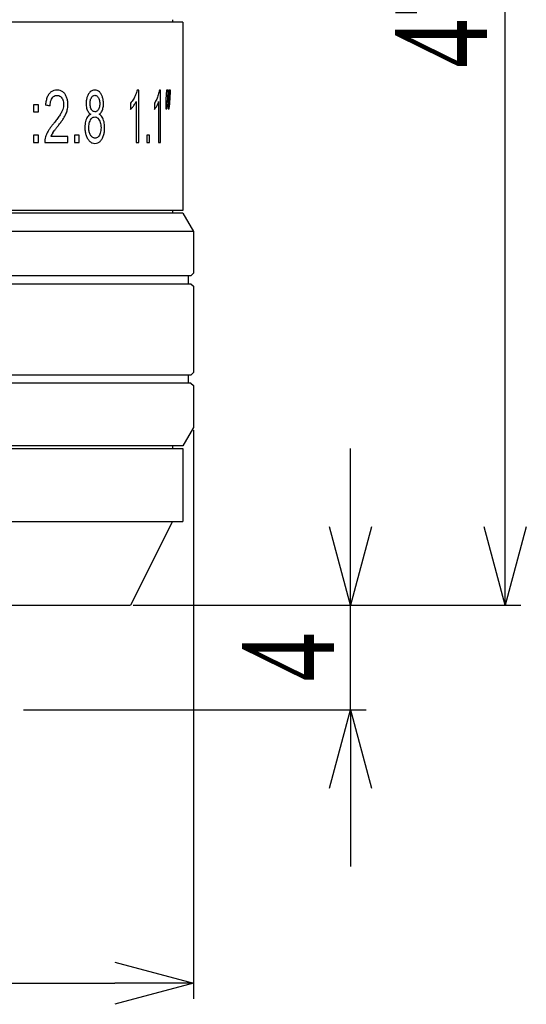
# Model space of a CAD drawing. Header units: millimetres. Extents: x 616 to 733, y -47 to 16.
# Tile 4 of 6: x 653 to 673, y -47 to -9. Entities that reach past the tile are written whole.
import ezdxf

# ---------------------------------------------------------------- set-up
doc = ezdxf.new("R2010")
doc.units = ezdxf.units.MM
doc.layers.get('0').update_dxf_attribs({"color": 50})
doc.layers.add('501', color=4, linetype='Continuous')
doc.layers.add('标注', color=7, linetype='Continuous', lineweight=9)
doc.styles.get("Standard").update_dxf_attribs({"font": 'times.ttf', "width": 0.7})
doc.dimstyles.new('ISO-25', dxfattribs={"dimtxt": 3.5, "dimasz": 3, "dimexe": 0.6, "dimexo": 0.1, "dimtad": 1, "dimdec": 3, "dimdsep": 46, "dimtxsty": 'Standard', "dimblk": 'OPEN30', "dimcen": 2.5, "dimadec": 3, "dimazin": 2, "dimtm": 1e-09, "dimtfac": 1, "dimtdec": 3, "dimtmove": 0, "dimatfit": 3, "dimldrblk": 'OPEN30', "dimfxl": 1, "dimtolj": 1, "dimarcsym": 0})

# ---------------------------------------------------------------- blocks, each defined once
blk = doc.blocks.new('_Open30')
at = {"color": 0, "linetype": 'ByBlock', "lineweight": -2}
for p, q in [((-1, 0.268), (0, 0)), ((0, 0), (-1, -0.268)), ((0, 0), (-1, 0))]:
    blk.add_line(p, q, dxfattribs=at)
blk = doc.blocks.new('*D5')
at = {"layer": 'Defpoints', "color": 0, "ltscale": 0.1, "transparency": 16777216}
for p in [(622.092, -24.833), (660.092, -24.833), (660.092, -46.099)]:
    blk.add_point(p, dxfattribs=at)
at = {"layer": '标注', "color": 0, "lineweight": -2, "ltscale": 0.1, "transparency": 16777216}
for p, q in [((622.092, -24.933), (622.092, -46.699)), ((660.092, -24.933), (660.092, -46.699)), ((625.092, -46.099), (657.092, -46.099))]:
    blk.add_line(p, q, dxfattribs=at)
at = {"layer": '标注', "color": 0, "lineweight": -2, "ltscale": 0.1, "transparency": 16777216, "xscale": 3, "yscale": 3, "zscale": 3, "rotation": 180}
blk.add_blockref('_Open30', (622.092, -46.099), dxfattribs=at)
at = {"layer": '标注', "color": 0, "lineweight": -2, "ltscale": 0.1, "transparency": 16777216, "xscale": 3, "yscale": 3, "zscale": 3}
blk.add_blockref('_Open30', (660.092, -46.099), dxfattribs=at)
at = {"layer": '标注', "color": 0, "ltscale": 0.1, "transparency": 16777216, "insert": (641.092, -43.648), "char_height": 3.5, "attachment_point": 5}
blk.add_mtext('\\A1;%%C38', dxfattribs=at)
blk = doc.blocks.new('*D6')
at = {"layer": 'Defpoints', "color": 0, "ltscale": 0.1, "transparency": 16777216}
for p in [(657.692, -31.633), (666.094, -31.633), (653.492, -35.633)]:
    blk.add_point(p, dxfattribs=at)
at = {"layer": '标注', "color": 0, "lineweight": -2, "ltscale": 0.1, "transparency": 16777216}
for p, q in [((666.094, -28.633), (666.094, -25.633)), ((657.792, -31.633), (666.694, -31.633)), ((666.094, -35.633), (666.094, -31.633)), ((653.592, -35.633), (666.694, -35.633)), ((666.094, -38.633), (666.094, -41.633))]:
    blk.add_line(p, q, dxfattribs=at)
at = {"layer": '标注', "color": 0, "lineweight": -2, "ltscale": 0.1, "transparency": 16777216, "xscale": 3, "yscale": 3, "zscale": 3}
for p, rotation in [((666.094, -31.633), 270), ((666.094, -35.633), 90)]:
    blk.add_blockref('_Open30', p, dxfattribs=dict(at, rotation=rotation))
at = {"layer": '标注', "color": 0, "ltscale": 0.1, "transparency": 16777216, "insert": (663.719, -33.633), "char_height": 3.5, "attachment_point": 5, "rotation": 90}
blk.add_mtext('\\A1;4', dxfattribs=at)
blk = doc.blocks.new('*D7')
at = {"layer": 'Defpoints', "color": 0, "ltscale": 0.1, "transparency": 16777216}
for p in [(659.892, 15.946), (672.015, 15.946), (657.692, -31.633)]:
    blk.add_point(p, dxfattribs=at)
at = {"layer": '标注', "color": 0, "lineweight": -2, "ltscale": 0.1, "transparency": 16777216}
for p, q in [((659.992, 15.946), (672.615, 15.946)), ((672.015, -28.633), (672.015, 12.946)), ((657.792, -31.633), (672.615, -31.633))]:
    blk.add_line(p, q, dxfattribs=at)
at = {"layer": '标注', "color": 0, "lineweight": -2, "ltscale": 0.1, "transparency": 16777216, "xscale": 3, "yscale": 3, "zscale": 3}
for p, rotation in [((672.015, 15.946), 90), ((672.015, -31.633), 270)]:
    blk.add_blockref('_Open30', p, dxfattribs=dict(at, rotation=rotation))
at = {"layer": '标注', "color": 0, "ltscale": 0.1, "transparency": 16777216, "insert": (669.604, -7.843), "char_height": 3.5, "attachment_point": 5, "rotation": 90}
blk.add_mtext('\\A1;47.6', dxfattribs=at)

msp = doc.modelspace()

# ---------------------------------------------------------------- linework, layer by layer
at = {"layer": '501', "color": 0}
for p, q in [((659.6921, -9.3331), (622.4921, -9.3331)), ((659.2921, -9.2331), (659.2921, -9.3331)), ((659.6921, -9.3331), (659.6921, -16.5331)), ((658.0054, -11.9249), (657.9389, -11.9249)), ((658.0054, -13.9331), (658.0054, -11.9249)), ((658.8399, -11.9249), (658.7919, -11.9249)), ((658.8399, -13.9331), (658.8399, -11.9249)), ((659.0584, -11.9331), (659.0399, -12.2674)), ((659.1291, -11.9331), (659.0584, -11.9331)), ((659.1113, -12.2674), (659.1291, -11.9331)), ((659.1544, -11.9331), (659.1374, -12.2674)), ((659.2195, -11.9331), (659.1544, -11.9331)), ((659.2031, -12.2674), (659.2195, -11.9331)), ((657.6857, -12.427), (657.6857, -12.6644)), ((657.9017, -12.3683), (657.9017, -13.9331)), ((658.6056, -12.427), (658.6056, -12.6644)), ((658.7649, -12.3683), (658.7649, -13.9331)), ((659.0399, -12.2674), (659.0356, -12.6412)), ((659.1374, -12.2674), (659.1334, -12.6412)), ((654.1765, -12.4843), (653.9763, -12.4843)), ((653.9763, -12.4843), (653.9763, -12.764)), ((653.9763, -12.764), (654.1765, -12.764)), ((654.1765, -12.764), (654.1765, -12.4843)), ((659.0356, -12.6412), (659.0752, -12.6412)), ((659.1334, -12.6412), (659.17, -12.6412)), ((654.1765, -13.6535), (653.9763, -13.6535)), ((653.9763, -13.6535), (653.9763, -13.9331)), ((653.9763, -13.9331), (654.1765, -13.9331)), ((654.1765, -13.9331), (654.1765, -13.6535)), ((654.4082, -13.9331), (655.2967, -13.9331)), ((655.2967, -13.6971), (654.644, -13.6971)), ((655.2967, -13.9331), (655.2967, -13.6971)), ((655.7266, -13.6535), (655.5523, -13.6535)), ((655.5523, -13.6535), (655.5523, -13.9331)), ((655.5523, -13.9331), (655.7266, -13.9331)), ((655.7266, -13.9331), (655.7266, -13.6535)), ((657.9017, -13.9331), (658.0054, -13.9331)), ((658.4138, -13.6535), (658.31, -13.6535)), ((658.31, -13.6535), (658.31, -13.9331)), ((658.31, -13.9331), (658.4138, -13.9331)), ((658.4138, -13.9331), (658.4138, -13.6535)), ((658.7649, -13.9331), (658.8399, -13.9331)), ((659.6921, -16.5331), (622.4921, -16.5331)), ((659.2921, -16.5331), (659.2921, -16.6335)), ((659.6922, -16.6335), (622.4919, -16.6335)), ((659.6922, -16.6335), (660.0921, -17.3333)), ((660.0921, -17.3333), (622.0921, -17.3333)), ((660.0921, -17.3333), (660.0921, -18.9333)), ((659.992, -19.0333), (622.1921, -19.0333)), ((659.8921, -19.0333), (659.8921, -19.3333)), ((660.0921, -18.9333), (659.9921, -19.0333)), ((622.1921, -19.3333), (659.9919, -19.3333)), ((659.9921, -19.3333), (660.0921, -19.4333)), ((660.0921, -19.4333), (660.0921, -22.7335)), ((660.0921, -19.4333), (660.0921, -22.7335)), ((659.9919, -22.8335), (651.0729, -22.8335)), ((659.8921, -22.8335), (659.8921, -23.1335)), ((660.0921, -22.7335), (659.9921, -22.8335)), ((659.9919, -23.1335), (650.7921, -23.1335)), ((659.9921, -23.1335), (660.0921, -23.2335)), ((660.0921, -23.2335), (660.0921, -24.8335)), ((660.0921, -23.2335), (660.0921, -24.8335)), ((660.0921, -24.8335), (659.6921, -25.5335)), ((659.6921, -25.5335), (622.4921, -25.5335)), ((659.2922, -25.5335), (659.2922, -25.6335)), ((622.4921, -25.6335), (659.6921, -25.6335)), ((659.6921, -25.6335), (659.6921, -28.4335)), ((622.4921, -28.4335), (659.6921, -28.4335)), ((659.2921, -28.4335), (657.6921, -31.6331)), ((624.4921, -31.6331), (657.6921, -31.6331))]:
    msp.add_line(p, q, dxfattribs=at)
for centre, radius, start, end in [((527.0268, 0.2825), 132.6793, 354.410239, 354.572411), ((527.9818, -0.8135), 131.7202, 354.848258, 355.011496), ((641.982, -96.9883), 85.3986, 81.492976, 81.611354), ((655.4503, -14.0408), 0.8765, 147.07944, 156.9145)]:
    msp.add_arc(centre, radius, start, end, dxfattribs=at)
for points in [[(654.8845, -11.9249), (654.8405, -11.9253), (654.7587, -11.9367), (654.654, -11.9896), (654.5992, -12.0422), (654.5754, -12.0733)], [(655.186, -12.0846), (655.1617, -12.049), (655.1069, -11.9899), (655.0056, -11.9368), (654.9269, -11.925), (654.8845, -11.9249)], [(656.3286, -11.9249), (656.2944, -11.9252), (656.2305, -11.9366), (656.1482, -11.9892), (656.1045, -12.0422), (656.0854, -12.0737)], [(656.5665, -12.0777), (656.5457, -12.0428), (656.5005, -11.9849), (656.4213, -11.9361), (656.3609, -11.9249), (656.3286, -11.9249)], [(657.9389, -11.9249), (657.9323, -11.9556), (657.9167, -12.0162), (657.8853, -12.1047), (657.8595, -12.1633), (657.8453, -12.1924)], [(658.7919, -11.9249), (658.7871, -11.9556), (658.7757, -12.0162), (658.7529, -12.1047), (658.734, -12.1633), (658.7236, -12.1924)], [(654.5754, -12.0733), (654.5492, -12.1066), (654.5041, -12.1829), (654.4592, -12.3279), (654.4442, -12.4418), (654.4405, -12.5034)], [(654.615, -12.5293), (654.6151, -12.4865), (654.6208, -12.4076), (654.6471, -12.3077), (654.6733, -12.2566), (654.6888, -12.2346)], [(654.6888, -12.2346), (654.7059, -12.21), (654.743, -12.1693), (654.8072, -12.1358), (654.8554, -12.1281), (654.8808, -12.1282)], [(654.8808, -12.1282), (654.9059, -12.1283), (654.9526, -12.1358), (655.0132, -12.1702), (655.0466, -12.2071), (655.0616, -12.2292)], [(655.0616, -12.2292), (655.0776, -12.2532), (655.104, -12.3033), (655.1253, -12.3812), (655.1306, -12.4424), (655.1307, -12.4747)], [(655.295, -12.4802), (655.2945, -12.4252), (655.2858, -12.3226), (655.2514, -12.1992), (655.2107, -12.1212), (655.186, -12.0846)], [(656.0854, -12.0737), (656.0636, -12.1098), (656.0275, -12.1852), (655.9993, -12.3006), (655.9922, -12.3923), (655.992, -12.4406)], [(656.1409, -12.4325), (656.1412, -12.4022), (656.1456, -12.3459), (656.1635, -12.2783), (656.1833, -12.2362), (656.195, -12.2166)], [(656.195, -12.2166), (656.2083, -12.1954), (656.2359, -12.1605), (656.2796, -12.1334), (656.3128, -12.1268), (656.3302, -12.1269)], [(656.3302, -12.1269), (656.3483, -12.1271), (656.3821, -12.1344), (656.4237, -12.1638), (656.4497, -12.1987), (656.462, -12.2196)], [(656.462, -12.2196), (656.4745, -12.2421), (656.495, -12.2888), (656.5109, -12.3607), (656.5148, -12.4167), (656.5148, -12.4461)], [(656.6545, -12.4475), (656.654, -12.3956), (656.6468, -12.2991), (656.6185, -12.1841), (656.586, -12.1116), (656.5665, -12.0777)], [(657.8453, -12.1924), (657.8309, -12.2221), (657.8, -12.2792), (657.7469, -12.3579), (657.7069, -12.4048), (657.6857, -12.427)], [(657.8007, -12.538), (657.8139, -12.5203), (657.8389, -12.4842), (657.8726, -12.4285), (657.8925, -12.3887), (657.9017, -12.3683)], [(658.7236, -12.1924), (658.7131, -12.2221), (658.6903, -12.2792), (658.6512, -12.3579), (658.6214, -12.4048), (658.6056, -12.427)], [(658.6908, -12.538), (658.7005, -12.5203), (658.7189, -12.4842), (658.7436, -12.4285), (658.7581, -12.3887), (658.7649, -12.3683)], [(655.0553, -12.7708), (655.0316, -12.8165), (654.9783, -12.9086), (654.8805, -13.0441), (654.8025, -13.1429), (654.7602, -13.1936)], [(655.1307, -12.4747), (655.1307, -12.5055), (655.1252, -12.5685), (655.0998, -12.6685), (655.072, -12.7363), (655.0553, -12.7708)], [(655.1568, -12.9607), (655.1728, -12.9336), (655.2019, -12.8794), (655.2377, -12.7983), (655.2557, -12.7437), (655.2634, -12.7163)], [(655.2634, -12.7163), (655.2705, -12.6901), (655.2824, -12.6378), (655.2927, -12.5594), (655.295, -12.5066), (655.295, -12.4802)], [(655.992, -12.4406), (655.9921, -12.474), (655.9954, -12.5368), (656.0108, -12.6207), (656.0265, -12.6677), (656.0358, -12.6892)], [(656.0358, -12.6892), (656.0452, -12.7116), (656.0676, -12.7534), (656.1127, -12.8077), (656.1496, -12.8361), (656.1697, -12.8486)], [(656.1942, -12.6647), (656.1815, -12.6424), (656.1606, -12.5954), (656.1447, -12.5204), (656.1408, -12.4628), (656.1409, -12.4325)], [(656.3318, -12.7544), (656.3129, -12.7544), (656.2774, -12.7477), (656.231, -12.717), (656.2056, -12.6843), (656.1942, -12.6647)], [(656.4635, -12.6657), (656.4517, -12.6863), (656.4261, -12.7203), (656.3825, -12.7481), (656.3493, -12.7545), (656.3318, -12.7544)], [(656.5148, -12.4461), (656.5146, -12.4763), (656.5105, -12.5329), (656.4939, -12.6019), (656.4749, -12.6453), (656.4635, -12.6657)], [(656.4911, -12.8486), (656.5098, -12.836), (656.5436, -12.8075), (656.5848, -12.7536), (656.6054, -12.7124), (656.614, -12.6903)], [(656.614, -12.6903), (656.6231, -12.6673), (656.6382, -12.6186), (656.6515, -12.5372), (656.6545, -12.4782), (656.6545, -12.4475)], [(657.6857, -12.6644), (657.6983, -12.6542), (657.7237, -12.6312), (657.7617, -12.5887), (657.7876, -12.5557), (657.8007, -12.538)], [(658.6056, -12.6644), (658.615, -12.6542), (658.6339, -12.6312), (658.6621, -12.5887), (658.6812, -12.5557), (658.6908, -12.538)], [(654.9064, -13.3123), (654.9392, -13.271), (655.0015, -13.19), (655.0846, -13.0758), (655.1338, -12.9989), (655.1568, -12.9607)], [(656.0026, -13.0286), (655.9897, -13.0574), (655.968, -13.12), (655.9481, -13.2296), (655.9437, -13.3114), (655.9437, -13.3547)], [(656.1697, -12.8486), (656.1451, -12.8599), (656.0998, -12.8884), (656.0436, -12.9503), (656.0148, -13.0008), (656.0026, -13.0286)], [(656.0943, -13.3561), (656.0944, -13.3167), (656.0995, -13.2431), (656.1213, -13.1503), (656.1461, -13.0951), (656.1609, -13.0696)], [(656.1609, -13.0696), (656.1777, -13.0421), (656.2125, -12.997), (656.2656, -12.9635), (656.3065, -12.955), (656.3278, -12.955)], [(656.3278, -12.955), (656.3507, -12.9553), (656.3935, -12.9643), (656.4469, -13.0018), (656.4795, -13.0452), (656.4948, -13.0713)], [(656.6461, -13.0425), (656.6345, -13.013), (656.6077, -12.9593), (656.5558, -12.8945), (656.5139, -12.8621), (656.4911, -12.8486)], [(656.4948, -13.0713), (656.5107, -13.1001), (656.5367, -13.1602), (656.5562, -13.2536), (656.5611, -13.3261), (656.5612, -13.3642)], [(656.6991, -13.3615), (656.6991, -13.32), (656.6951, -13.2411), (656.6771, -13.1345), (656.6577, -13.0718), (656.6461, -13.0425)], [(654.5399, -13.4966), (654.5227, -13.5259), (654.4916, -13.5848), (654.4539, -13.6735), (654.4352, -13.7326), (654.4274, -13.7622)], [(654.7602, -13.1936), (654.7316, -13.2278), (654.6772, -13.2958), (654.6036, -13.3947), (654.5602, -13.4625), (654.5399, -13.4966)], [(654.7146, -13.5644), (654.7324, -13.5387), (654.7703, -13.4856), (654.8342, -13.4037), (654.8815, -13.3435), (654.9064, -13.3123)], [(655.9437, -13.3547), (655.9441, -13.4153), (655.9527, -13.5285), (655.9871, -13.6659), (656.0277, -13.7524), (656.052, -13.793)], [(656.1232, -13.5593), (656.1167, -13.537), (656.1058, -13.4922), (656.0964, -13.4259), (656.0943, -13.3795), (656.0943, -13.3561)], [(656.2103, -13.7121), (656.1972, -13.6997), (656.1732, -13.6718), (656.145, -13.622), (656.1298, -13.5813), (656.1232, -13.5593)], [(656.5612, -13.3642), (656.5611, -13.4038), (656.5562, -13.4779), (656.5355, -13.5716), (656.5118, -13.6269), (656.4974, -13.6524)], [(656.5997, -13.7926), (656.6234, -13.7497), (656.662, -13.6606), (656.6915, -13.5255), (656.699, -13.4181), (656.6991, -13.3615)], [(654.4274, -13.7622), (654.4224, -13.7812), (654.4144, -13.8193), (654.4081, -13.8759), (654.4075, -13.914), (654.4082, -13.9331)], [(656.052, -13.793), (656.0767, -13.8328), (656.1303, -13.8987), (656.2241, -13.9547), (656.2941, -13.9674), (656.331, -13.9672)], [(656.3325, -13.7653), (656.3176, -13.7652), (656.2886, -13.7611), (656.2497, -13.7441), (656.2234, -13.7241), (656.2103, -13.7121)], [(656.331, -13.9672), (656.3697, -13.967), (656.4411, -13.9538), (656.5311, -13.8929), (656.5788, -13.8301), (656.5997, -13.7926)], [(656.4974, -13.6524), (656.4818, -13.6792), (656.4488, -13.7231), (656.3956, -13.7571), (656.3543, -13.7654), (656.3325, -13.7653)]]:
    msp.add_open_spline(points, degree=3, dxfattribs=at)

# ---------------------------------------------------------------- dimensions: what is measured, and where the dimension line sits
at = {"layer": '标注', "color": 0, "ltscale": 0.1}
dim = msp.add_linear_dim(base=(672.0147, 15.9464), p1=(657.6921, -31.6331), p2=(659.8919, 15.9464), angle=270, text='47.6', dimstyle='ISO-25', override={"dimdec": 1}, dxfattribs=at)
dim.commit()
dim.dimension.update_dxf_attribs({"geometry": '*D7', "text_midpoint": (669.6044, -7.8433)})
dim = msp.add_linear_dim(base=(660.0921, -46.0989), p1=(622.0921, -24.8335), p2=(660.0921, -24.8335), text='%%C<>', dimstyle='ISO-25', override={"dimdec": 1}, dxfattribs=at)
dim.commit()
dim.dimension.update_dxf_attribs({"geometry": '*D5', "text_midpoint": (641.0921, -46.0989), "dimtype": 160})
dim = msp.add_linear_dim(base=(666.0936, -31.6331), p1=(653.4922, -35.6331), p2=(657.6921, -31.6331), angle=270, dimstyle='ISO-25', dxfattribs=at)
dim.commit()
dim.dimension.update_dxf_attribs({"geometry": '*D6', "text_midpoint": (666.0936, -33.6331), "dimtype": 160})

doc.saveas('drawing.dxf')
